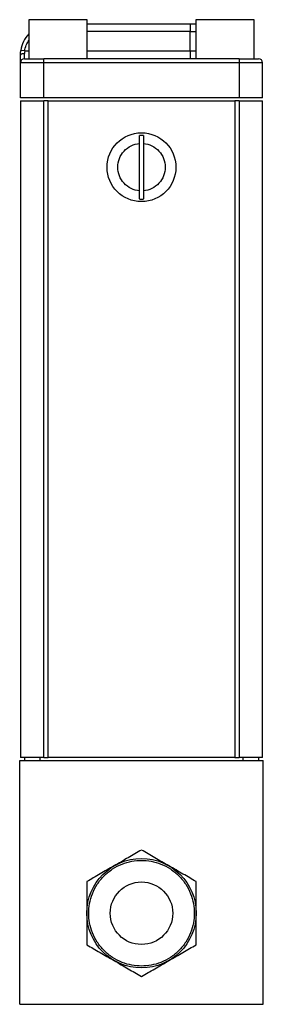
# Model space of a CAD drawing. Header units: inches. Extents: x 3.9 to 15.7, y 1.4 to 9.7.
# Tile 4 of 5: x 11 to 11.9, y 3.5 to 7.4. Entities that reach past the tile are written whole.
import ezdxf

# ---------------------------------------------------------------- set-up
doc = ezdxf.new("R2010")
doc.units = ezdxf.units.IN
doc.header["$MEASUREMENT"] = 0

msp = doc.modelspace()

# ---------------------------------------------------------------- linework, layer by layer
at = {"color": 7, "linetype": 'Continuous', "lineweight": 25}
for p, q in [((11.0057, 7.4341), (11.0057, 7.2778)), ((11.1229, 7.4341), (11.0057, 7.4341)), ((11.2401, 7.4341), (11.1229, 7.4341)), ((11.2401, 7.2778), (11.2401, 7.4341)), ((11.2401, 7.4178), (11.6517, 7.4178)), ((11.6517, 7.4178), (11.6517, 7.3866)), ((11.6517, 7.4178), (11.6737, 7.4178)), ((11.6737, 7.4341), (11.6737, 7.2778)), ((11.7909, 7.4341), (11.6737, 7.4341)), ((11.9081, 7.4341), (11.7909, 7.4341)), ((11.9081, 7.2778), (11.9081, 7.4341)), ((11.6517, 7.3091), (11.6517, 7.3866)), ((10.9897, 7.3091), (10.9743, 7.3114)), ((10.9885, 7.2778), (10.9885, 7.2983)), ((11.6517, 7.3091), (11.6517, 7.2778)), ((11.0667, 7.2622), (10.9729, 7.2622)), ((10.9729, 7.1213), (10.9729, 7.2622)), ((11.0667, 7.2622), (11.0667, 7.2778)), ((11.8472, 7.2778), (11.0667, 7.2778)), ((11.8472, 7.2622), (11.0667, 7.2622)), ((11.0667, 7.1213), (11.0667, 7.2622)), ((11.8472, 7.2778), (11.8472, 7.2622)), ((11.9409, 7.2622), (11.8472, 7.2622)), ((11.8472, 7.2622), (11.8472, 7.1213)), ((11.9409, 7.1213), (11.9409, 7.2622)), ((11.0667, 7.1213), (10.9729, 7.1213)), ((10.9729, 7.1093), (11.0669, 7.1093)), ((10.9729, 7.1093), (10.9729, 4.4843)), ((11.8472, 7.1213), (11.0667, 7.1213)), ((11.0832, 7.1093), (11.0669, 7.1093)), ((11.0669, 4.4843), (11.0669, 7.1093)), ((11.0832, 7.1093), (11.8307, 7.1093)), ((11.0832, 4.4843), (11.0832, 7.1093)), ((11.8469, 7.1093), (11.8307, 7.1093)), ((11.8307, 7.1093), (11.8307, 4.4843)), ((11.8469, 7.1093), (11.9409, 7.1093)), ((11.8469, 7.1093), (11.8469, 4.4843)), ((11.9409, 7.1213), (11.8472, 7.1213)), ((11.9409, 4.4843), (11.9409, 7.1093)), ((11.4494, 6.7496), (11.4494, 6.9391)), ((11.4644, 6.9391), (11.4644, 6.7496)), ((10.9697, 4.4718), (11.9441, 4.4718)), ((10.9697, 3.4974), (10.9697, 4.4718)), ((11.0669, 4.4843), (10.9729, 4.4843)), ((10.9894, 4.4843), (10.9894, 4.4718)), ((11.0519, 4.4718), (11.0519, 4.4843)), ((11.0669, 4.4843), (11.0832, 4.4843)), ((11.8307, 4.4843), (11.0832, 4.4843)), ((11.8307, 4.4843), (11.8469, 4.4843)), ((11.9409, 4.4843), (11.8469, 4.4843)), ((11.8619, 4.4843), (11.8619, 4.4718)), ((11.9244, 4.4843), (11.9244, 4.4718)), ((11.9441, 3.4974), (11.9441, 4.4718)), ((10.9697, 3.4974), (11.9441, 3.4974))]:
    msp.add_line(p, q, dxfattribs=at)
at = {"color": 8, "linetype": 'Continuous', "lineweight": 25}
for p, q in [((11.6517, 7.3866), (11.2401, 7.3866)), ((11.6517, 7.3866), (11.6737, 7.3866)), ((10.9897, 7.3091), (11.0057, 7.3091)), ((11.2401, 7.3091), (11.6517, 7.3091)), ((11.6517, 7.3091), (11.6737, 7.3091))]:
    msp.add_line(p, q, dxfattribs=at)
at = {"color": 7, "linetype": 'Continuous', "lineweight": 25, "flags": 128}
msp.add_lwpolyline([(10.9885, 7.2983), (10.9855, 7.2982), (10.9826, 7.2979), (10.9799, 7.2974), (10.9775, 7.2967), (10.9755, 7.2959), (10.9741, 7.2949), (10.9732, 7.2939), (10.9729, 7.2928)], dxfattribs=at)
at = {"color": 7, "linetype": 'Continuous', "lineweight": 25}
for centre, radius in [((11.4569, 6.8443), 0.1375), ((11.4569, 3.8616), 0.2187), ((11.4569, 3.8616), 0.125)]:
    msp.add_circle(centre, radius, dxfattribs=at)
for centre, radius, start, end in [((11.0979, 7.2928), 0.125, 137.5189, 171.4559), ((10.9885, 7.2622), 0.0156, 90, 180), ((11.9253, 7.2622), 0.0156, 0, 90), ((11.4569, 6.8443), 0.1274, 86.6252, 93.3748), ((11.4569, 6.8443), 0.1274, 266.6252, 273.3748)]:
    msp.add_arc(centre, radius, start, end, dxfattribs=at)
at = {"color": 8, "linetype": 'Continuous', "lineweight": 25}
msp.add_open_spline([(10.9897, 7.3091), (10.9913, 7.3169), (10.9944, 7.3318), (11.0021, 7.345), (11.0057, 7.3512)], degree=3, knots=[0, 0, 0, 0, 0.523932, 1, 1, 1, 1], dxfattribs=at)
at = {"color": 7, "linetype": 'Continuous', "lineweight": 25}
for points, knots in [([(10.9729, 7.2928), (10.9729, 7.2938), (10.9729, 7.2959), (10.973, 7.2989), (10.9732, 7.302), (10.9735, 7.3051), (10.9738, 7.3083), (10.9741, 7.3104), (10.9743, 7.3114)], [0, 0, 0, 0, 0.1659192, 0.3315248, 0.4972784, 0.6636401, 0.8310651, 1, 1, 1, 1]), ([(10.9729, 7.2622), (10.9729, 7.2622), (10.9729, 7.2623), (10.9729, 7.2625), (10.9729, 7.2629), (10.9729, 7.2635), (10.9729, 7.2646), (10.9729, 7.2668), (10.9729, 7.2705), (10.9729, 7.2751), (10.9729, 7.2799), (10.9729, 7.2845), (10.9729, 7.2885), (10.9729, 7.2914), (10.9729, 7.2928)], [0, 0, 0, 0, 0.048984, 0.097724, 0.14639, 0.195159, 0.244202, 0.372023, 0.500031, 0.627852, 0.755859, 0.837333, 0.918445, 1, 1, 1, 1]), ([(11.4494, 6.9391), (11.4494, 6.9422), (11.4494, 6.9452), (11.4494, 6.9512), (11.4494, 6.9541), (11.4494, 6.9625), (11.4494, 6.9675), (11.4494, 6.9715)], [0, 0, 0, 0, 0.25, 0.25, 0.5, 0.5, 1, 1, 1, 1]), ([(11.4644, 6.9715), (11.4644, 6.9695), (11.4644, 6.9673), (11.4644, 6.9624), (11.4644, 6.9597), (11.4644, 6.9514), (11.4644, 6.9453), (11.4644, 6.9391)], [0, 0, 0, 0, 0.25, 0.25, 0.5, 0.5, 1, 1, 1, 1]), ([(11.4494, 6.7496), (11.4256, 6.7515), (11.4033, 6.7623), (11.3709, 6.7974), (11.3619, 6.8205), (11.3619, 6.8682), (11.3709, 6.8913), (11.4033, 6.9264), (11.4256, 6.9372), (11.4494, 6.9391)], [0, 0, 0, 0, 0.25, 0.25, 0.5, 0.5, 0.75, 0.75, 1, 1, 1, 1]), ([(11.4644, 6.9391), (11.4882, 6.9372), (11.5105, 6.9264), (11.5429, 6.8913), (11.5519, 6.8682), (11.5519, 6.8205), (11.5429, 6.7974), (11.5105, 6.7623), (11.4882, 6.7515), (11.4644, 6.7496)], [0, 0, 0, 0, 0.25, 0.25, 0.5, 0.5, 0.75, 0.75, 1, 1, 1, 1]), ([(11.4494, 6.7172), (11.4494, 6.7192), (11.4494, 6.7214), (11.4494, 6.7263), (11.4494, 6.729), (11.4494, 6.7373), (11.4494, 6.7434), (11.4494, 6.7496)], [0, 0, 0, 0, 0.25, 0.25, 0.5, 0.5, 1, 1, 1, 1]), ([(11.4644, 6.7496), (11.4644, 6.7465), (11.4644, 6.7435), (11.4644, 6.7375), (11.4644, 6.7346), (11.4644, 6.7262), (11.4644, 6.7212), (11.4644, 6.7172)], [0, 0, 0, 0, 0.25, 0.25, 0.5, 0.5, 1, 1, 1, 1]), ([(11.4569, 4.1142), (11.4398, 4.1043), (11.4222, 4.0942), (11.395, 4.0785), (11.3858, 4.0731), (11.3669, 4.0622), (11.3572, 4.0566), (11.3475, 4.0511)], [0, 0, 0, 0, 0.5, 0.5, 0.75, 0.75, 1, 1, 1, 1]), ([(11.5663, 4.0511), (11.5471, 4.0621), (11.5284, 4.0729), (11.5009, 4.0888), (11.4919, 4.094), (11.4742, 4.1042), (11.4655, 4.1093), (11.4569, 4.1142)], [0, 0, 0, 0, 0.5, 0.5, 0.75, 0.75, 1, 1, 1, 1]), ([(11.4569, 3.6504), (11.4698, 3.6504), (11.4963, 3.6528), (11.5357, 3.6641), (11.5736, 3.6837), (11.6073, 3.7112), (11.6348, 3.745), (11.6544, 3.7828), (11.6657, 3.8222), (11.6693, 3.8616), (11.6657, 3.901), (11.6544, 3.9404), (11.6348, 3.9783), (11.6073, 4.0121), (11.5736, 4.0395), (11.5357, 4.0591), (11.4963, 4.0704), (11.4569, 4.074), (11.4175, 4.0704), (11.3781, 4.0591), (11.3403, 4.0395), (11.3065, 4.0121), (11.279, 3.9783), (11.2594, 3.9404), (11.2481, 3.901), (11.2445, 3.8616), (11.2481, 3.8222), (11.2594, 3.7828), (11.279, 3.745), (11.3065, 3.7112), (11.3403, 3.6837), (11.3781, 3.6641), (11.4175, 3.6528), (11.444, 3.6504), (11.4569, 3.6504)], [0, 0, 0, 0, 0.029129, 0.060003, 0.09216, 0.125, 0.15784, 0.189997, 0.220871, 0.25, 0.279129, 0.310003, 0.34216, 0.375, 0.40784, 0.439997, 0.470871, 0.5, 0.529129, 0.560003, 0.59216, 0.625, 0.65784, 0.689997, 0.720871, 0.75, 0.779129, 0.810003, 0.84216, 0.875, 0.90784, 0.939997, 0.970871, 1, 1, 1, 1]), ([(11.3475, 4.0511), (11.3283, 4.04), (11.3096, 4.0292), (11.2822, 4.0133), (11.2731, 4.0081), (11.2554, 3.9979), (11.2467, 3.9928), (11.2382, 3.9879)], [0, 0, 0, 0, 0.5, 0.5, 0.75, 0.75, 1, 1, 1, 1]), ([(11.6757, 3.9879), (11.6585, 3.9978), (11.641, 4.0079), (11.6138, 4.0236), (11.6045, 4.029), (11.5856, 4.0399), (11.576, 4.0455), (11.5663, 4.0511)], [0, 0, 0, 0, 0.5, 0.5, 0.75, 0.75, 1, 1, 1, 1]), ([(11.2382, 3.9879), (11.2382, 3.9681), (11.2382, 3.9479), (11.2382, 3.9164), (11.2382, 3.9058), (11.2382, 3.884), (11.2382, 3.8728), (11.2382, 3.8616)], [0, 0, 0, 0, 0.5, 0.5, 0.75, 0.75, 1, 1, 1, 1]), ([(11.6757, 3.8616), (11.6757, 3.8838), (11.6757, 3.9054), (11.6757, 3.9371), (11.6757, 3.9475), (11.6757, 3.968), (11.6757, 3.978), (11.6757, 3.9879)], [0, 0, 0, 0, 0.5, 0.5, 0.75, 0.75, 1, 1, 1, 1]), ([(11.2382, 3.8616), (11.2382, 3.8394), (11.2382, 3.8179), (11.2382, 3.7862), (11.2382, 3.7757), (11.2382, 3.7552), (11.2382, 3.7452), (11.2382, 3.7353)], [0, 0, 0, 0, 0.5, 0.5, 0.75, 0.75, 1, 1, 1, 1]), ([(11.6757, 3.7353), (11.6757, 3.7551), (11.6757, 3.7753), (11.6757, 3.8068), (11.6757, 3.8175), (11.6757, 3.8393), (11.6757, 3.8504), (11.6757, 3.8616)], [0, 0, 0, 0, 0.5, 0.5, 0.75, 0.75, 1, 1, 1, 1]), ([(11.2382, 3.7353), (11.2553, 3.7254), (11.2728, 3.7153), (11.3001, 3.6996), (11.3093, 3.6942), (11.3282, 3.6833), (11.3379, 3.6778), (11.3475, 3.6722)], [0, 0, 0, 0, 0.5, 0.5, 0.75, 0.75, 1, 1, 1, 1]), ([(11.5663, 3.6722), (11.5855, 3.6833), (11.6042, 3.694), (11.6316, 3.7099), (11.6407, 3.7151), (11.6584, 3.7254), (11.6671, 3.7304), (11.6757, 3.7353)], [0, 0, 0, 0, 0.5, 0.5, 0.75, 0.75, 1, 1, 1, 1]), ([(11.3475, 3.6722), (11.3667, 3.6611), (11.3854, 3.6503), (11.4129, 3.6344), (11.4219, 3.6292), (11.4397, 3.619), (11.4483, 3.614), (11.4569, 3.609)], [0, 0, 0, 0, 0.5, 0.5, 0.75, 0.75, 1, 1, 1, 1]), ([(11.4569, 3.609), (11.474, 3.6189), (11.4916, 3.629), (11.5188, 3.6448), (11.5281, 3.6501), (11.5469, 3.661), (11.5566, 3.6666), (11.5663, 3.6722)], [0, 0, 0, 0, 0.5, 0.5, 0.75, 0.75, 1, 1, 1, 1])]:
    msp.add_open_spline(points, degree=3, knots=knots, dxfattribs=at)
for points in [[(10.9897, 7.3091), (10.9889, 7.3054), (10.9885, 7.3018), (10.9885, 7.2983)], [(10.9885, 7.2778), (10.9885, 7.2778), (11.0235, 7.2778), (11.0667, 7.2778)], [(11.8472, 7.2778), (11.8903, 7.2778), (11.9253, 7.2778), (11.9253, 7.2778)]]:
    msp.add_open_spline(points, degree=3, dxfattribs=at)

doc.saveas('drawing.dxf')
